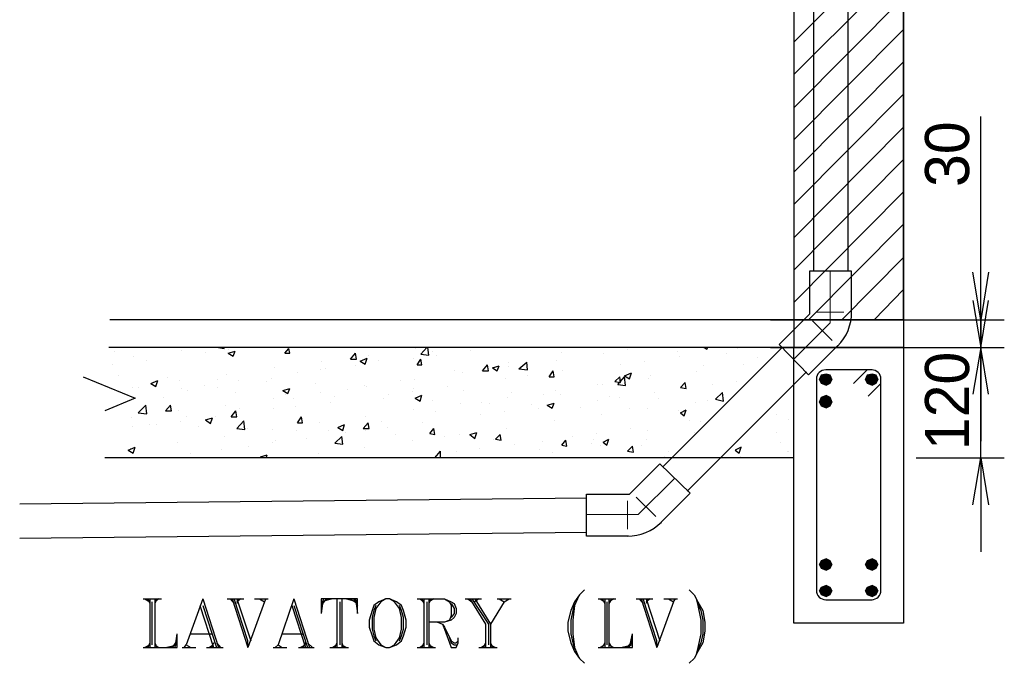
# Model space of a CAD drawing. Header units: millimetres. Extents: x 0 to 420, y 0 to 297.
# Tile 61 of 100: x 157 to 200, y 40 to 68. Entities that reach past the tile are written whole.
import ezdxf

# ---------------------------------------------------------------- set-up
doc = ezdxf.new("R2010")
doc.units = ezdxf.units.MM
for name, color, linetype in [('FILL_000000', 7, 'Continuous'), ('LINE_000000', 7, 'Continuous'), ('TEXT', 7, 'Continuous')]:
    doc.layers.add(name, color=color, linetype=linetype)

msp = doc.modelspace()

# ---------------------------------------------------------------- hatches: boundary and pattern name
at = {"layer": 'FILL_000000'}
h = msp.add_hatch(color=7, dxfattribs=at)
h.dxf.hatch_style = 1
h.paths.add_polyline_path([(192.066, 52.409), (191.982, 52.197), (192.278, 52.197), (192.066, 52.409)])
h = msp.add_hatch(color=7, dxfattribs=at)
h.dxf.hatch_style = 1
h.paths.add_polyline_path([(192.278, 52.197), (192.278, 52.451), (192.066, 52.409), (192.278, 52.197)])
h = msp.add_hatch(color=7, dxfattribs=at)
h.dxf.hatch_style = 1
h.paths.add_polyline_path([(192.447, 52.409), (192.278, 52.197), (192.278, 52.451), (192.447, 52.409)])
h = msp.add_hatch(color=7, dxfattribs=at)
h.dxf.hatch_style = 1
h.paths.add_polyline_path([(192.532, 52.197), (192.447, 52.409), (192.278, 52.197), (192.532, 52.197)])
h = msp.add_hatch(color=7, dxfattribs=at)
h.dxf.hatch_style = 1
h.paths.add_polyline_path([(194.056, 52.409), (193.971, 52.197), (194.268, 52.197), (194.056, 52.409)])
h = msp.add_hatch(color=7, dxfattribs=at)
h.dxf.hatch_style = 1
h.paths.add_polyline_path([(194.268, 52.197), (194.268, 52.451), (194.056, 52.409), (194.268, 52.197)])
h = msp.add_hatch(color=7, dxfattribs=at)
h.dxf.hatch_style = 1
h.paths.add_polyline_path([(194.437, 52.409), (194.268, 52.197), (194.268, 52.451), (194.437, 52.409)])
h = msp.add_hatch(color=7, dxfattribs=at)
h.dxf.hatch_style = 1
h.paths.add_polyline_path([(194.522, 52.197), (194.437, 52.409), (194.268, 52.197), (194.522, 52.197)])
h = msp.add_hatch(color=7, dxfattribs=at)
h.dxf.hatch_style = 1
h.paths.add_polyline_path([(191.982, 52.197), (192.278, 52.197), (192.066, 52.028), (191.982, 52.197)])
h = msp.add_hatch(color=7, dxfattribs=at)
h.dxf.hatch_style = 1
h.paths.add_polyline_path([(192.278, 52.197), (192.066, 52.028), (192.278, 51.943), (192.278, 52.197)])
h = msp.add_hatch(color=7, dxfattribs=at)
h.dxf.hatch_style = 1
h.paths.add_polyline_path([(192.278, 51.943), (192.447, 52.028), (192.278, 52.197), (192.278, 51.943)])
h = msp.add_hatch(color=7, dxfattribs=at)
h.dxf.hatch_style = 1
h.paths.add_polyline_path([(192.447, 52.028), (192.278, 52.197), (192.532, 52.197), (192.447, 52.028)])
h = msp.add_hatch(color=7, dxfattribs=at)
h.dxf.hatch_style = 1
h.paths.add_polyline_path([(193.971, 52.197), (194.268, 52.197), (194.056, 52.028), (193.971, 52.197)])
h = msp.add_hatch(color=7, dxfattribs=at)
h.dxf.hatch_style = 1
h.paths.add_polyline_path([(194.268, 52.197), (194.056, 52.028), (194.268, 51.943), (194.268, 52.197)])
h = msp.add_hatch(color=7, dxfattribs=at)
h.dxf.hatch_style = 1
h.paths.add_polyline_path([(194.268, 51.943), (194.437, 52.028), (194.268, 52.197), (194.268, 51.943)])
h = msp.add_hatch(color=7, dxfattribs=at)
h.dxf.hatch_style = 1
h.paths.add_polyline_path([(194.437, 52.028), (194.268, 52.197), (194.522, 52.197), (194.437, 52.028)])
h = msp.add_hatch(color=7, dxfattribs=at)
h.dxf.hatch_style = 1
h.paths.add_polyline_path([(192.066, 51.435), (191.982, 51.223), (192.278, 51.223), (192.066, 51.435)])
h = msp.add_hatch(color=7, dxfattribs=at)
h.dxf.hatch_style = 1
h.paths.add_polyline_path([(191.982, 51.223), (192.278, 51.223), (192.066, 51.054), (191.982, 51.223)])
h = msp.add_hatch(color=7, dxfattribs=at)
h.dxf.hatch_style = 1
h.paths.add_polyline_path([(192.278, 51.223), (192.278, 51.52), (192.066, 51.435), (192.278, 51.223)])
h = msp.add_hatch(color=7, dxfattribs=at)
h.dxf.hatch_style = 1
h.paths.add_polyline_path([(192.278, 51.223), (192.066, 51.054), (192.278, 50.969), (192.278, 51.223)])
h = msp.add_hatch(color=7, dxfattribs=at)
h.dxf.hatch_style = 1
h.paths.add_polyline_path([(192.447, 51.435), (192.278, 51.223), (192.278, 51.52), (192.447, 51.435)])
h = msp.add_hatch(color=7, dxfattribs=at)
h.dxf.hatch_style = 1
h.paths.add_polyline_path([(192.532, 51.223), (192.447, 51.435), (192.278, 51.223), (192.532, 51.223)])
h = msp.add_hatch(color=7, dxfattribs=at)
h.dxf.hatch_style = 1
h.paths.add_polyline_path([(192.278, 50.969), (192.447, 51.054), (192.278, 51.223), (192.278, 50.969)])
h = msp.add_hatch(color=7, dxfattribs=at)
h.dxf.hatch_style = 1
h.paths.add_polyline_path([(192.447, 51.054), (192.278, 51.223), (192.532, 51.223), (192.447, 51.054)])
h = msp.add_hatch(color=7, dxfattribs=at)
h.dxf.hatch_style = 1
h.paths.add_polyline_path([(192.066, 44.365), (192.278, 44.196), (191.982, 44.196), (192.066, 44.365)])
h = msp.add_hatch(color=7, dxfattribs=at)
h.dxf.hatch_style = 1
h.paths.add_polyline_path([(192.278, 44.45), (192.066, 44.365), (192.278, 44.196), (192.278, 44.45)])
h = msp.add_hatch(color=7, dxfattribs=at)
h.dxf.hatch_style = 1
h.paths.add_polyline_path([(192.278, 44.196), (192.447, 44.365), (192.278, 44.45), (192.278, 44.196)])
h = msp.add_hatch(color=7, dxfattribs=at)
h.dxf.hatch_style = 1
h.paths.add_polyline_path([(192.532, 44.196), (192.278, 44.196), (192.447, 44.365), (192.532, 44.196)])
h = msp.add_hatch(color=7, dxfattribs=at)
h.dxf.hatch_style = 1
h.paths.add_polyline_path([(194.056, 44.365), (194.268, 44.196), (193.971, 44.196), (194.056, 44.365)])
h = msp.add_hatch(color=7, dxfattribs=at)
h.dxf.hatch_style = 1
h.paths.add_polyline_path([(194.268, 44.45), (194.056, 44.365), (194.268, 44.196), (194.268, 44.45)])
h = msp.add_hatch(color=7, dxfattribs=at)
h.dxf.hatch_style = 1
h.paths.add_polyline_path([(194.268, 44.196), (194.437, 44.365), (194.268, 44.45), (194.268, 44.196)])
h = msp.add_hatch(color=7, dxfattribs=at)
h.dxf.hatch_style = 1
h.paths.add_polyline_path([(194.522, 44.196), (194.268, 44.196), (194.437, 44.365), (194.522, 44.196)])
h = msp.add_hatch(color=7, dxfattribs=at)
h.dxf.hatch_style = 1
h.paths.add_polyline_path([(191.982, 44.196), (192.066, 44.027), (192.278, 44.196), (191.982, 44.196)])
h = msp.add_hatch(color=7, dxfattribs=at)
h.dxf.hatch_style = 1
h.paths.add_polyline_path([(192.066, 44.027), (192.278, 44.196), (192.278, 43.942), (192.066, 44.027)])
h = msp.add_hatch(color=7, dxfattribs=at)
h.dxf.hatch_style = 1
h.paths.add_polyline_path([(192.278, 44.196), (192.278, 43.942), (192.447, 44.027), (192.278, 44.196)])
h = msp.add_hatch(color=7, dxfattribs=at)
h.dxf.hatch_style = 1
h.paths.add_polyline_path([(192.447, 44.027), (192.532, 44.196), (192.278, 44.196), (192.447, 44.027)])
h = msp.add_hatch(color=7, dxfattribs=at)
h.dxf.hatch_style = 1
h.paths.add_polyline_path([(193.971, 44.196), (194.056, 44.027), (194.268, 44.196), (193.971, 44.196)])
h = msp.add_hatch(color=7, dxfattribs=at)
h.dxf.hatch_style = 1
h.paths.add_polyline_path([(194.056, 44.027), (194.268, 44.196), (194.268, 43.942), (194.056, 44.027)])
h = msp.add_hatch(color=7, dxfattribs=at)
h.dxf.hatch_style = 1
h.paths.add_polyline_path([(194.268, 44.196), (194.268, 43.942), (194.437, 44.027), (194.268, 44.196)])
h = msp.add_hatch(color=7, dxfattribs=at)
h.dxf.hatch_style = 1
h.paths.add_polyline_path([(194.437, 44.027), (194.522, 44.196), (194.268, 44.196), (194.437, 44.027)])
h = msp.add_hatch(color=7, dxfattribs=at)
h.dxf.hatch_style = 1
h.paths.add_polyline_path([(192.066, 43.222), (192.278, 43.053), (191.982, 43.053), (192.066, 43.222)])
h = msp.add_hatch(color=7, dxfattribs=at)
h.dxf.hatch_style = 1
h.paths.add_polyline_path([(191.982, 43.053), (192.066, 42.884), (192.278, 43.053), (191.982, 43.053)])
h = msp.add_hatch(color=7, dxfattribs=at)
h.dxf.hatch_style = 1
h.paths.add_polyline_path([(192.278, 43.307), (192.066, 43.222), (192.278, 43.053), (192.278, 43.307)])
h = msp.add_hatch(color=7, dxfattribs=at)
h.dxf.hatch_style = 1
h.paths.add_polyline_path([(192.066, 42.884), (192.278, 43.053), (192.278, 42.799), (192.066, 42.884)])
h = msp.add_hatch(color=7, dxfattribs=at)
h.dxf.hatch_style = 1
h.paths.add_polyline_path([(192.278, 43.053), (192.447, 43.222), (192.278, 43.307), (192.278, 43.053)])
h = msp.add_hatch(color=7, dxfattribs=at)
h.dxf.hatch_style = 1
h.paths.add_polyline_path([(192.532, 43.053), (192.278, 43.053), (192.447, 43.222), (192.532, 43.053)])
h = msp.add_hatch(color=7, dxfattribs=at)
h.dxf.hatch_style = 1
h.paths.add_polyline_path([(192.278, 43.053), (192.278, 42.799), (192.447, 42.884), (192.278, 43.053)])
h = msp.add_hatch(color=7, dxfattribs=at)
h.dxf.hatch_style = 1
h.paths.add_polyline_path([(192.447, 42.884), (192.532, 43.053), (192.278, 43.053), (192.447, 42.884)])
h = msp.add_hatch(color=7, dxfattribs=at)
h.dxf.hatch_style = 1
h.paths.add_polyline_path([(194.056, 43.222), (194.268, 43.053), (193.971, 43.053), (194.056, 43.222)])
h = msp.add_hatch(color=7, dxfattribs=at)
h.dxf.hatch_style = 1
h.paths.add_polyline_path([(193.971, 43.053), (194.056, 42.884), (194.268, 43.053), (193.971, 43.053)])
h = msp.add_hatch(color=7, dxfattribs=at)
h.dxf.hatch_style = 1
h.paths.add_polyline_path([(194.268, 43.307), (194.056, 43.222), (194.268, 43.053), (194.268, 43.307)])
h = msp.add_hatch(color=7, dxfattribs=at)
h.dxf.hatch_style = 1
h.paths.add_polyline_path([(194.056, 42.884), (194.268, 43.053), (194.268, 42.799), (194.056, 42.884)])
h = msp.add_hatch(color=7, dxfattribs=at)
h.dxf.hatch_style = 1
h.paths.add_polyline_path([(194.268, 43.053), (194.437, 43.222), (194.268, 43.307), (194.268, 43.053)])
h = msp.add_hatch(color=7, dxfattribs=at)
h.dxf.hatch_style = 1
h.paths.add_polyline_path([(194.522, 43.053), (194.268, 43.053), (194.437, 43.222), (194.522, 43.053)])
h = msp.add_hatch(color=7, dxfattribs=at)
h.dxf.hatch_style = 1
h.paths.add_polyline_path([(194.268, 43.053), (194.268, 42.799), (194.437, 42.884), (194.268, 43.053)])
h = msp.add_hatch(color=7, dxfattribs=at)
h.dxf.hatch_style = 1
h.paths.add_polyline_path([(194.437, 42.884), (194.522, 43.053), (194.268, 43.053), (194.437, 42.884)])

# ---------------------------------------------------------------- linework, layer by layer
at = {"layer": 'LINE_000000', "lineweight": 25}
for p, q in [((190.881, 95.843), (190.881, 53.594)), ((195.622, 95.97), (195.622, 53.594)), ((191.728, 75.946), (191.728, 56.896)), ((193.209, 75.946), (193.209, 56.896)), ((190.881, 66.802), (195.622, 71.586)), ((190.881, 65.405), (195.622, 70.146)), ((190.881, 63.966), (195.622, 68.749)), ((190.881, 62.569), (195.622, 67.352)), ((190.881, 61.172), (195.622, 65.955)), ((190.881, 59.775), (195.622, 64.558)), ((198.967, 56.854), (198.967, 63.585)), ((190.881, 58.335), (195.622, 63.119)), ((190.881, 56.938), (195.622, 61.722)), ((190.881, 55.541), (195.622, 60.325)), ((191.516, 54.779), (195.622, 58.928)), ((198.967, 55.626), (198.967, 57.7)), ((192.955, 54.779), (195.622, 57.489)), ((198.967, 54.779), (198.967, 56.854)), ((194.352, 54.779), (195.622, 56.092)), ((195.622, 54.779), (161.29, 54.779)), ((189.865, 54.779), (199.983, 54.779)), ((195.622, 53.594), (161.248, 53.594)), ((161.502, 53.425), (161.502, 53.425)), ((164.38, 53.467), (164.38, 53.467)), ((165.439, 53.382), (165.439, 53.382)), ((165.989, 53.594), (166.031, 53.594)), ((165.989, 53.594), (166.243, 53.552)), ((166.243, 53.552), (166.243, 53.594)), ((166.412, 53.509), (166.412, 53.509)), ((166.412, 53.34), (166.709, 53.425)), ((166.412, 53.34), (166.624, 53.213)), ((166.624, 53.213), (166.709, 53.425)), ((168.868, 53.34), (169.037, 53.552)), ((168.868, 53.34), (169.079, 53.34)), ((169.079, 53.34), (169.037, 53.552)), ((171.704, 53.086), (171.916, 53.34)), ((171.958, 53.086), (171.916, 53.34)), ((172.466, 53.255), (172.466, 53.255)), ((174.498, 53.552), (174.498, 53.552)), ((174.752, 53.298), (175.006, 53.594)), ((174.752, 53.298), (175.091, 53.255)), ((175.091, 53.255), (175.048, 53.594)), ((175.26, 53.425), (175.26, 53.425)), ((175.429, 53.255), (175.429, 53.255)), ((176.911, 53.467), (176.911, 53.467)), ((180.848, 53.382), (180.848, 53.382)), ((181.568, 53.594), (181.568, 53.594)), ((182.626, 53.34), (182.626, 53.34)), ((183.684, 53.509), (183.684, 53.509)), ((184.658, 53.594), (184.658, 53.594)), ((185.208, 48.429), (190.373, 53.594)), ((185.843, 53.425), (185.843, 53.425)), ((186.986, 53.594), (187.113, 53.509)), ((187.113, 53.509), (187.156, 53.594)), ((187.96, 53.34), (187.96, 53.34)), ((188.426, 53.552), (188.426, 53.552)), ((189.865, 53.594), (199.983, 53.594)), ((196.173, 53.594), (199.983, 53.594)), ((161.417, 52.874), (161.417, 52.874)), ((162.306, 53.213), (162.306, 53.213)), ((162.899, 53.044), (162.899, 53.044)), ((170.434, 53.001), (170.434, 53.001)), ((171.704, 53.086), (171.958, 53.086)), ((172.127, 53.001), (172.424, 53.128)), ((172.127, 53.001), (172.339, 52.874)), ((172.339, 52.874), (172.424, 53.128)), ((172.932, 53.044), (172.932, 53.044)), ((174.413, 53.128), (174.413, 53.128)), ((174.583, 52.832), (174.752, 53.086)), ((174.583, 52.832), (174.794, 52.832)), ((174.794, 52.832), (174.752, 53.086)), ((177.419, 52.578), (177.631, 52.832)), ((177.673, 52.578), (177.631, 52.832)), ((178.52, 52.959), (178.52, 52.959)), ((178.985, 52.663), (179.324, 52.959)), ((179.366, 52.62), (179.324, 52.959)), ((180.594, 53.044), (180.594, 53.044)), ((183.388, 52.874), (183.388, 52.874)), ((184.404, 53.001), (184.404, 53.001)), ((185.928, 53.213), (185.928, 53.213)), ((188.722, 52.832), (188.722, 52.832)), ((189.315, 53.171), (189.315, 53.171)), ((166.328, 52.409), (166.328, 52.409)), ((168.402, 52.705), (168.402, 52.705)), ((169.418, 52.493), (169.418, 52.493)), ((170.392, 52.62), (170.392, 52.62)), ((170.603, 52.663), (170.603, 52.663)), ((171.916, 52.79), (171.916, 52.79)), ((176.191, 52.578), (176.191, 52.578)), ((176.53, 52.493), (176.53, 52.493)), ((177.419, 52.578), (177.673, 52.578)), ((177.842, 52.705), (178.139, 52.79)), ((177.842, 52.705), (178.054, 52.578)), ((178.054, 52.578), (178.139, 52.79)), ((178.52, 52.747), (178.52, 52.747)), ((178.985, 52.663), (179.366, 52.62)), ((180.298, 52.324), (180.467, 52.578)), ((180.509, 52.324), (180.467, 52.578)), ((180.89, 52.578), (180.89, 52.578)), ((183.557, 52.366), (183.854, 52.493)), ((183.769, 52.239), (183.854, 52.493)), ((186.267, 47.371), (191.431, 52.536)), ((186.648, 52.536), (186.648, 52.536)), ((186.986, 52.79), (186.986, 52.79)), ((194.268, 52.62), (192.278, 52.62)), ((194.056, 52.62), (193.463, 52.028)), ((161.671, 52.366), (161.671, 52.366)), ((163.068, 52.028), (163.364, 52.155)), ((163.068, 52.028), (163.28, 51.901)), ((163.28, 51.901), (163.364, 52.155)), ((163.788, 52.282), (163.788, 52.282)), ((164.296, 52.155), (164.296, 52.155)), ((165.947, 52.197), (165.947, 52.197)), ((166.878, 52.155), (166.878, 52.155)), ((168.063, 52.112), (168.063, 52.112)), ((168.275, 52.239), (168.275, 52.239)), ((170.18, 52.028), (170.18, 52.028)), ((173.863, 52.155), (173.863, 52.155)), ((174.456, 52.197), (174.456, 52.197)), ((178.393, 52.239), (178.393, 52.239)), ((179.366, 52.366), (179.366, 52.366)), ((180.298, 52.324), (180.509, 52.324)), ((182.372, 51.985), (182.372, 51.985)), ((182.584, 51.985), (182.584, 51.985)), ((183.134, 52.112), (183.346, 52.324)), ((183.134, 52.112), (183.388, 52.07)), ((183.261, 51.985), (183.557, 52.324)), ((183.261, 51.985), (183.6, 51.943)), ((183.388, 52.07), (183.346, 52.324)), ((183.557, 52.366), (183.769, 52.239)), ((183.6, 51.943), (183.557, 52.324)), ((184.573, 52.239), (184.573, 52.239)), ((184.7, 52.366), (184.7, 52.366)), ((185.97, 51.858), (186.182, 52.07)), ((186.224, 51.816), (186.182, 52.07)), ((187.367, 51.985), (187.367, 51.985)), ((188.383, 52.112), (188.383, 52.112)), ((191.855, 52.197), (191.855, 43.053)), ((194.649, 52.028), (194.098, 51.477)), ((194.649, 43.053), (194.649, 52.197)), ((162.264, 51.858), (162.264, 51.858)), ((162.518, 51.858), (162.518, 51.858)), ((164.38, 51.816), (164.38, 51.816)), ((164.634, 51.731), (164.634, 51.731)), ((165.396, 51.943), (165.396, 51.943)), ((165.947, 51.858), (165.947, 51.858)), ((166.751, 51.647), (166.751, 51.647)), ((168.783, 51.731), (169.079, 51.816)), ((168.783, 51.731), (168.995, 51.604)), ((168.91, 51.562), (168.91, 51.562)), ((168.995, 51.604), (169.079, 51.816)), ((170.392, 51.647), (170.392, 51.647)), ((171.577, 51.774), (171.577, 51.774)), ((172.297, 51.943), (172.297, 51.943)), ((172.381, 51.901), (172.381, 51.901)), ((173.355, 51.562), (173.355, 51.562)), ((174.371, 51.689), (174.371, 51.689)), ((174.413, 51.816), (174.413, 51.816)), ((175.895, 51.901), (175.895, 51.901)), ((176.572, 51.731), (176.572, 51.731)), ((178.689, 51.647), (178.689, 51.647)), ((180.044, 51.562), (180.044, 51.562)), ((180.552, 51.731), (180.552, 51.731)), ((180.806, 51.562), (180.806, 51.562)), ((184.87, 51.647), (184.87, 51.647)), ((185.97, 51.858), (186.224, 51.816)), ((187.494, 51.35), (187.791, 51.647)), ((187.833, 51.266), (187.791, 51.647)), ((190.669, 51.774), (190.669, 51.774)), ((198.967, 51.562), (198.967, 49.53)), ((163.618, 51.435), (163.618, 51.435)), ((168.36, 51.393), (168.36, 51.393)), ((169.249, 51.393), (169.249, 51.393)), ((170.857, 51.223), (170.857, 51.223)), ((171.027, 51.477), (171.027, 51.477)), ((173.143, 51.393), (173.143, 51.393)), ((174.498, 51.393), (174.794, 51.52)), ((174.498, 51.393), (174.71, 51.266)), ((174.71, 51.266), (174.794, 51.52)), ((175.26, 51.308), (175.26, 51.308)), ((176.445, 51.181), (176.445, 51.181)), ((177.377, 51.223), (177.377, 51.223)), ((177.715, 51.181), (177.715, 51.181)), ((178.477, 51.435), (178.477, 51.435)), ((179.536, 51.139), (179.536, 51.139)), ((180.213, 51.096), (180.509, 51.181)), ((180.425, 50.969), (180.509, 51.181)), ((182.372, 51.308), (182.372, 51.308)), ((182.922, 51.477), (182.922, 51.477)), ((183.346, 51.435), (183.346, 51.435)), ((185.039, 51.393), (185.039, 51.393)), ((186.605, 51.223), (186.605, 51.223)), ((187.156, 51.308), (187.156, 51.308)), ((187.494, 51.35), (187.833, 51.266)), ((162.518, 50.758), (162.856, 51.096)), ((162.518, 50.758), (162.899, 50.715)), ((162.899, 50.715), (162.856, 51.096)), ((163.703, 50.842), (163.915, 51.096)), ((163.703, 50.842), (163.957, 50.842)), ((163.957, 50.842), (163.915, 51.096)), ((164.253, 50.842), (164.253, 50.842)), ((166.285, 51.096), (166.285, 51.096)), ((166.539, 50.588), (166.751, 50.842)), ((166.793, 50.588), (166.751, 50.842)), ((166.92, 50.969), (166.92, 50.969)), ((168.36, 50.927), (168.36, 50.927)), ((169.333, 51.054), (169.333, 51.054)), ((174.413, 50.885), (174.413, 50.885)), ((175.387, 50.8), (175.387, 50.8)), ((178.35, 50.8), (178.35, 50.8)), ((179.832, 50.969), (179.832, 50.969)), ((180.213, 51.096), (180.425, 50.969)), ((181.652, 51.012), (181.652, 51.012)), ((183.769, 50.927), (183.769, 50.927)), ((184.531, 50.927), (184.531, 50.927)), ((185.886, 50.842), (185.886, 50.842)), ((185.97, 50.758), (186.224, 50.885)), ((185.97, 50.758), (186.14, 50.631)), ((186.14, 50.631), (186.224, 50.885)), ((162.221, 50.546), (162.221, 50.546)), ((164.338, 50.377), (164.338, 50.377)), ((164.592, 50.588), (164.592, 50.588)), ((165.439, 50.461), (165.735, 50.546)), ((165.439, 50.461), (165.65, 50.292)), ((165.65, 50.292), (165.735, 50.546)), ((165.862, 50.588), (165.862, 50.588)), ((166.539, 50.588), (166.793, 50.588)), ((166.793, 50.08), (167.09, 50.419)), ((167.132, 50.038), (167.09, 50.419)), ((169.418, 50.334), (169.587, 50.588)), ((169.418, 50.334), (169.63, 50.334)), ((169.63, 50.334), (169.587, 50.588)), ((170.349, 50.334), (170.349, 50.334)), ((172.254, 50.08), (172.466, 50.334)), ((172.339, 50.588), (172.339, 50.588)), ((172.508, 50.08), (172.466, 50.334)), ((173.059, 50.377), (173.059, 50.377)), ((174.837, 50.334), (174.837, 50.334)), ((177.334, 50.673), (177.334, 50.673)), ((180.509, 50.419), (180.509, 50.419)), ((182.541, 50.673), (182.541, 50.673)), ((186.351, 50.419), (186.351, 50.419)), ((186.859, 50.377), (186.859, 50.377)), ((187.325, 50.546), (187.325, 50.546)), ((190.119, 50.673), (190.119, 50.673)), ((190.627, 50.461), (190.627, 50.461)), ((162.264, 50.165), (162.264, 50.165)), ((163.026, 50.25), (163.026, 50.25)), ((163.322, 50.25), (163.322, 50.25)), ((165.142, 50.165), (165.142, 50.165)), ((166.793, 50.08), (167.132, 50.038)), ((167.259, 50.08), (167.259, 50.08)), ((168.317, 50.038), (168.317, 50.038)), ((169.376, 49.996), (169.376, 49.996)), ((170.773, 49.996), (170.773, 49.996)), ((171.154, 50.123), (171.45, 50.25)), ((171.154, 50.123), (171.365, 49.996)), ((171.365, 49.996), (171.45, 50.25)), ((171.492, 49.911), (171.492, 49.911)), ((172.254, 50.08), (172.508, 50.08)), ((172.339, 49.996), (172.339, 49.996)), ((173.313, 50.123), (173.313, 50.123)), ((175.133, 49.869), (175.302, 50.08)), ((175.133, 49.869), (175.345, 49.826)), ((175.345, 49.826), (175.302, 50.08)), ((176.869, 49.826), (177.165, 49.911)), ((177.08, 49.657), (177.165, 49.911)), ((178.435, 50.08), (178.435, 50.08)), ((182.33, 49.869), (182.33, 49.869)), ((183.811, 50.08), (183.811, 50.08)), ((184.531, 49.996), (184.531, 49.996)), ((186.563, 49.911), (186.563, 49.911)), ((190.119, 49.911), (190.119, 49.911)), ((164.211, 49.488), (164.211, 49.488)), ((166.243, 49.742), (166.243, 49.742)), ((168.317, 49.488), (168.317, 49.488)), ((168.444, 49.572), (168.444, 49.572)), ((169.799, 49.657), (169.799, 49.657)), ((171.027, 49.445), (171.323, 49.742)), ((171.027, 49.445), (171.365, 49.403)), ((171.365, 49.403), (171.323, 49.742)), ((173.651, 49.826), (173.651, 49.826)), ((174.371, 49.572), (174.371, 49.572)), ((175.768, 49.742), (175.768, 49.742)), ((176.403, 49.826), (176.403, 49.826)), ((176.869, 49.826), (177.08, 49.657)), ((177.885, 49.615), (177.885, 49.615)), ((177.969, 49.615), (178.181, 49.826)), ((177.969, 49.615), (178.223, 49.572)), ((178.223, 49.572), (178.181, 49.826)), ((178.816, 49.403), (178.816, 49.403)), ((180.001, 49.53), (180.001, 49.53)), ((180.848, 49.361), (181.017, 49.572)), ((181.06, 49.318), (181.017, 49.572)), ((181.314, 49.742), (181.314, 49.742)), ((182.118, 49.445), (182.118, 49.445)), ((182.203, 49.615), (182.203, 49.615)), ((182.626, 49.488), (182.88, 49.615)), ((182.626, 49.488), (182.795, 49.361)), ((182.795, 49.361), (182.88, 49.615)), ((184.489, 49.615), (184.489, 49.615)), ((190.288, 49.488), (190.288, 49.488)), ((162.094, 49.149), (162.391, 49.276)), ((162.179, 49.234), (162.179, 49.234)), ((164.804, 49.022), (164.804, 49.022)), ((166.116, 49.191), (166.116, 49.191)), ((167.301, 49.318), (167.301, 49.318)), ((170.307, 49.022), (170.307, 49.022)), ((172.297, 49.276), (172.297, 49.276)), ((175.345, 48.81), (175.599, 49.107)), ((175.599, 48.81), (175.599, 49.107)), ((176.276, 49.107), (176.276, 49.107)), ((177.292, 49.234), (177.292, 49.234)), ((179.874, 49.191), (179.874, 49.191)), ((180.425, 49.064), (180.425, 49.064)), ((180.848, 49.361), (181.06, 49.318)), ((182.499, 49.361), (182.499, 49.361)), ((183.684, 49.107), (183.896, 49.318)), ((183.684, 49.107), (183.938, 49.064)), ((183.938, 49.064), (183.896, 49.318)), ((184.277, 49.361), (184.277, 49.361)), ((185.462, 49.107), (185.462, 49.107)), ((188.51, 49.191), (188.51, 49.191)), ((190.585, 49.107), (190.585, 49.107)), ((190.627, 49.107), (190.627, 49.107)), ((190.881, 48.81), (161.078, 48.81)), ((167.809, 48.853), (168.106, 48.937)), ((167.809, 48.853), (167.852, 48.81)), ((168.063, 48.81), (168.106, 48.937)), ((185.293, 48.853), (185.293, 48.853)), ((188.553, 48.853), (188.553, 48.853)), ((196.173, 48.81), (199.983, 48.81)), ((198.967, 48.81), (198.967, 46.778)), ((157.395, 46.821), (181.906, 47.075)), ((198.967, 46.778), (198.967, 44.746)), ((157.395, 45.339), (181.906, 45.593)), ((162.729, 42.714), (163.534, 42.714)), ((162.814, 42.714), (163.026, 42.587)), ((162.941, 42.714), (163.026, 42.503)), ((163.026, 42.714), (163.026, 40.598)), ((163.11, 42.587), (163.11, 40.725)), ((163.237, 42.714), (163.237, 40.598)), ((163.322, 42.714), (163.237, 42.503)), ((163.407, 42.714), (163.237, 42.587)), ((165.312, 42.714), (164.592, 40.725)), ((165.312, 42.714), (165.989, 40.598)), ((166.37, 42.714), (167.09, 42.714)), ((166.497, 42.714), (166.666, 42.503)), ((166.793, 42.714), (167.386, 40.894)), ((166.878, 42.714), (166.793, 42.503)), ((166.963, 42.714), (166.793, 42.587)), ((167.979, 42.587), (167.259, 40.598)), ((167.555, 42.714), (168.148, 42.714)), ((169.249, 42.714), (168.571, 40.725)), ((169.249, 42.714), (169.926, 40.598)), ((170.434, 42.714), (170.434, 42.079)), ((170.519, 42.714), (170.434, 42.079)), ((170.646, 42.714), (170.434, 42.418)), ((170.73, 42.714), (170.434, 42.503)), ((170.942, 42.714), (170.434, 42.587)), ((171.111, 42.714), (171.111, 40.598)), ((171.238, 42.587), (171.238, 40.725)), ((171.323, 42.714), (171.323, 40.598)), ((171.535, 42.714), (172, 42.587)), ((171.704, 42.714), (172, 42.503)), ((171.831, 42.714), (172, 42.418)), ((171.916, 42.714), (172, 42.079)), ((174.71, 42.714), (174.879, 42.587)), ((174.794, 42.714), (174.879, 42.503)), ((174.879, 42.714), (174.879, 40.598)), ((175.006, 42.587), (175.006, 40.725)), ((175.091, 42.714), (175.091, 40.598)), ((175.175, 42.714), (175.091, 42.503)), ((175.302, 42.714), (175.091, 42.587)), ((176.657, 42.714), (177.377, 42.714)), ((176.784, 42.714), (176.953, 42.587)), ((177.25, 42.714), (177.08, 42.587)), ((178.35, 42.587), (177.758, 41.614)), ((178.054, 42.714), (178.647, 42.714)), ((182.414, 42.714), (183.176, 42.714)), ((182.499, 42.714), (182.711, 42.587)), ((182.584, 42.714), (182.711, 42.503)), ((182.711, 42.714), (182.711, 40.598)), ((182.795, 42.587), (182.795, 40.725)), ((182.88, 42.714), (182.88, 40.598)), ((183.007, 42.714), (182.88, 42.503)), ((183.092, 42.714), (182.88, 42.587)), ((184.065, 42.714), (184.785, 42.714)), ((184.192, 42.714), (184.362, 42.503)), ((184.489, 42.714), (185.081, 40.894)), ((184.573, 42.714), (184.489, 42.503)), ((184.658, 42.714), (184.489, 42.587)), ((185.674, 42.587), (184.954, 40.598)), ((185.251, 42.714), (185.843, 42.714)), ((192.278, 42.672), (194.268, 42.672)), ((165.185, 42.418), (165.777, 40.598)), ((165.312, 42.418), (165.904, 40.598)), ((169.164, 42.418), (169.757, 40.598)), ((169.249, 42.418), (169.841, 40.598)), ((163.999, 40.598), (164.211, 40.894)), ((164.126, 40.598), (164.211, 41.19)), ((164.804, 41.19), (165.693, 41.19)), ((168.741, 41.19), (169.63, 41.19)), ((183.684, 40.598), (183.896, 40.894)), ((183.769, 40.598), (183.896, 41.19)), ((163.026, 40.725), (162.814, 40.598)), ((163.026, 40.809), (162.941, 40.598)), ((163.237, 40.809), (163.322, 40.598)), ((163.237, 40.725), (163.407, 40.598)), ((163.703, 40.598), (164.211, 40.725)), ((163.915, 40.598), (164.211, 40.809)), ((164.423, 40.598), (165.015, 40.598)), ((165.481, 40.598), (166.201, 40.598)), ((165.777, 40.725), (165.608, 40.598)), ((165.777, 40.809), (165.693, 40.598)), ((165.904, 40.809), (166.074, 40.598)), ((168.36, 40.598), (168.952, 40.598)), ((169.46, 40.598), (170.138, 40.598)), ((169.757, 40.725), (169.545, 40.598)), ((169.757, 40.809), (169.63, 40.598)), ((169.841, 40.809), (170.053, 40.598)), ((170.815, 40.598), (171.619, 40.598)), ((171.111, 40.725), (170.942, 40.598)), ((171.111, 40.809), (171.027, 40.598)), ((171.323, 40.809), (171.408, 40.598)), ((171.323, 40.725), (171.535, 40.598)), ((174.583, 40.598), (175.387, 40.598)), ((174.879, 40.725), (174.71, 40.598)), ((174.879, 40.809), (174.794, 40.598)), ((175.091, 40.809), (175.175, 40.598)), ((175.091, 40.725), (175.302, 40.598)), ((177.25, 40.598), (178.054, 40.598)), ((177.546, 40.725), (177.377, 40.598)), ((177.546, 40.809), (177.461, 40.598)), ((177.758, 40.809), (177.842, 40.598)), ((177.758, 40.725), (177.969, 40.598)), ((182.711, 40.725), (182.499, 40.598)), ((182.711, 40.809), (182.584, 40.598)), ((182.88, 40.809), (183.007, 40.598)), ((182.88, 40.725), (183.092, 40.598)), ((183.388, 40.598), (183.896, 40.725)), ((183.6, 40.598), (183.896, 40.809))]:
    msp.add_line(p, q, dxfattribs=at)
at = {"layer": 'LINE_000000', "lineweight": 9}
for p, q in [((191.855, 55.118), (193.04, 55.118)), ((192.532, 53.89), (191.685, 54.737)), ((183.684, 46.948), (183.684, 45.72)), ((184.912, 46.27), (184.065, 47.117))]:
    msp.add_line(p, q, dxfattribs=at)
at = {"layer": 'LINE_000000', "lineweight": 25}
for points in [[(190.881, 95.97), (190.881, 54.779), (195.622, 54.779), (195.622, 95.97), (190.881, 95.97)], [(195.622, 53.594), (195.622, 41.656), (190.881, 41.656), (190.881, 53.594), (195.622, 53.594)], [(188.595, 49.276), (188.341, 49.149), (188.51, 49.022), (188.595, 49.276)], [(173.228, 42.714), (172.932, 42.587), (172.72, 42.418), (172.635, 42.206), (172.508, 41.783), (172.508, 41.487), (172.635, 41.106), (172.72, 40.894), (172.932, 40.725), (173.228, 40.598), (173.397, 40.598), (173.694, 40.725), (173.905, 40.894), (173.99, 41.106), (174.117, 41.487), (174.117, 41.783), (173.99, 42.206), (173.905, 42.418), (173.694, 42.587), (173.397, 42.714), (173.228, 42.714)]]:
    msp.add_lwpolyline(points, close=True, dxfattribs=at)
at = {"layer": 'LINE_000000', "lineweight": 9}
for points in [[(190.881, 53.086), (192.447, 54.652), (192.447, 56.896)], [(185.716, 47.921), (184.15, 46.355), (181.906, 46.355)]]:
    msp.add_lwpolyline(points, dxfattribs=at)
at = {"layer": 'LINE_000000', "lineweight": 25}
for points in [[(193.379, 55.076), (193.379, 56.896), (191.558, 56.896), (191.558, 55.033)], [(199.305, 56.854), (198.967, 54.779), (198.628, 56.854)], [(198.628, 55.626), (198.967, 53.594), (198.967, 55.626)], [(198.967, 48.81), (198.967, 53.594), (199.305, 55.626)], [(191.558, 55.033), (190.246, 53.721), (191.516, 52.409), (192.786, 53.679)], [(192.766, 53.652), (192.908, 53.804), (193.032, 53.968), (193.138, 54.143), (193.226, 54.327), (193.294, 54.52), (193.343, 54.719), (193.371, 54.922), (193.378, 55.13)], [(198.967, 54.779), (198.967, 53.594), (198.628, 51.562)], [(199.305, 51.562), (198.967, 53.594), (198.967, 51.562)], [(192.257, 52.62), (192.176, 52.612), (192.1, 52.589), (192.032, 52.552), (191.972, 52.503), (191.923, 52.443), (191.886, 52.375), (191.863, 52.299), (191.855, 52.218)], [(194.649, 52.218), (194.641, 52.299), (194.617, 52.375), (194.58, 52.443), (194.531, 52.503), (194.471, 52.552), (194.403, 52.589), (194.328, 52.612), (194.246, 52.62)], [(160.147, 52.324), (162.391, 51.393), (161.078, 50.842)], [(162.094, 49.149), (162.306, 49.022), (162.391, 49.276)], [(183.769, 47.244), (185.081, 48.556), (186.394, 47.286), (185.124, 46.016)], [(198.628, 46.778), (198.967, 48.81), (199.305, 46.778)], [(183.727, 45.424), (181.906, 45.424), (181.906, 47.244), (183.769, 47.244)], [(183.673, 45.424), (183.88, 45.431), (184.084, 45.46), (184.283, 45.508), (184.475, 45.577), (184.66, 45.664), (184.835, 45.771), (184.999, 45.895), (185.15, 46.036)], [(181.822, 43.095), (181.61, 42.884), (181.398, 42.587), (181.229, 42.206), (181.102, 41.698), (181.102, 41.317), (181.229, 40.809), (181.398, 40.428), (181.61, 40.132), (181.822, 39.92)], [(186.351, 43.095), (186.563, 42.884), (186.732, 42.587), (186.944, 42.206), (187.029, 41.698), (187.029, 41.317), (186.944, 40.809), (186.732, 40.428), (186.563, 40.132), (186.351, 39.92)], [(191.855, 43.074), (191.863, 42.993), (191.886, 42.918), (191.923, 42.849), (191.972, 42.79), (192.032, 42.741), (192.1, 42.704), (192.176, 42.68), (192.257, 42.672)], [(194.246, 42.672), (194.328, 42.68), (194.403, 42.704), (194.471, 42.741), (194.531, 42.79), (194.58, 42.849), (194.617, 42.918), (194.641, 42.993), (194.649, 43.074)], [(166.582, 42.714), (167.259, 40.598), (167.259, 40.894), (166.666, 42.714)], [(167.767, 42.714), (167.979, 42.587), (168.063, 42.714)], [(172, 42.079), (172, 42.714), (170.434, 42.714)], [(173.228, 42.714), (173.016, 42.587), (172.805, 42.291), (172.72, 41.91), (172.72, 41.402), (172.805, 41.021), (173.016, 40.725), (173.228, 40.598)], [(173.397, 40.598), (173.609, 40.725), (173.821, 41.021), (173.905, 41.402), (173.905, 41.91), (173.821, 42.291), (173.609, 42.587), (173.397, 42.714)], [(174.583, 42.714), (175.768, 42.714), (176.064, 42.587), (176.191, 42.503), (176.276, 42.291), (176.276, 42.079), (176.191, 41.91), (176.064, 41.783), (175.768, 41.698), (175.091, 41.698)], [(175.768, 42.714), (175.98, 42.587), (176.064, 42.418), (176.064, 41.995), (175.98, 41.783), (175.768, 41.698)], [(176.869, 42.714), (177.546, 41.614), (177.546, 40.598)], [(176.953, 42.714), (177.673, 41.614), (177.673, 40.725)], [(177.08, 42.714), (177.758, 41.614), (177.758, 40.598)], [(178.139, 42.714), (178.35, 42.587), (178.562, 42.714)], [(181.61, 42.884), (181.525, 42.714), (181.398, 42.418), (181.314, 41.783), (181.314, 41.19), (181.398, 40.598), (181.525, 40.301), (181.61, 40.132)], [(184.277, 42.714), (184.954, 40.598), (184.954, 40.894), (184.362, 42.714)], [(185.462, 42.714), (185.674, 42.587), (185.759, 42.714)], [(186.563, 42.884), (186.648, 42.714), (186.732, 42.418), (186.859, 41.783), (186.859, 41.19), (186.732, 40.598), (186.648, 40.301), (186.563, 40.132)], [(172.805, 42.418), (172.72, 42.206), (172.635, 41.91), (172.635, 41.402), (172.72, 41.106), (172.805, 40.894)], [(173.821, 40.894), (173.905, 41.106), (173.99, 41.402), (173.99, 41.91), (173.905, 42.206), (173.821, 42.418)], [(176.064, 42.503), (176.191, 42.291), (176.191, 42.079), (176.064, 41.91)], [(181.398, 42.503), (181.314, 42.206), (181.229, 41.783), (181.229, 41.19), (181.314, 40.809), (181.398, 40.513)], [(186.732, 42.503), (186.859, 42.206), (186.944, 41.783), (186.944, 41.19), (186.859, 40.809), (186.732, 40.513)], [(175.472, 41.698), (175.683, 41.614), (175.768, 41.402), (175.98, 40.809), (176.064, 40.598), (176.276, 40.598), (176.361, 40.809), (176.361, 41.021)], [(175.683, 41.614), (175.768, 41.487), (176.064, 40.894), (176.191, 40.809), (176.276, 40.809), (176.361, 40.894)], [(162.729, 40.598), (164.211, 40.598), (164.211, 41.19)], [(175.98, 41.021), (176.064, 40.809), (176.191, 40.725), (176.276, 40.725)], [(182.414, 40.598), (183.896, 40.598), (183.896, 41.19)], [(164.507, 40.598), (164.592, 40.725), (164.804, 40.598)], [(168.444, 40.598), (168.571, 40.725), (168.741, 40.598)]]:
    msp.add_lwpolyline(points, dxfattribs=at)
at = {"layer": 'LINE_000000', "lineweight": 0}
for points in [[(192.066, 52.409), (191.982, 52.197), (192.278, 52.197), (192.066, 52.409)], [(192.278, 52.197), (192.278, 52.451), (192.066, 52.409), (192.278, 52.197)], [(192.447, 52.409), (192.278, 52.197), (192.278, 52.451), (192.447, 52.409)], [(192.532, 52.197), (192.447, 52.409), (192.278, 52.197), (192.532, 52.197)], [(194.056, 52.409), (193.971, 52.197), (194.268, 52.197), (194.056, 52.409)], [(194.268, 52.197), (194.268, 52.451), (194.056, 52.409), (194.268, 52.197)], [(194.437, 52.409), (194.268, 52.197), (194.268, 52.451), (194.437, 52.409)], [(194.522, 52.197), (194.437, 52.409), (194.268, 52.197), (194.522, 52.197)], [(191.982, 52.197), (192.278, 52.197), (192.066, 52.028), (191.982, 52.197)], [(192.278, 52.197), (192.066, 52.028), (192.278, 51.943), (192.278, 52.197)], [(192.278, 51.943), (192.447, 52.028), (192.278, 52.197), (192.278, 51.943)], [(192.447, 52.028), (192.278, 52.197), (192.532, 52.197), (192.447, 52.028)], [(193.971, 52.197), (194.268, 52.197), (194.056, 52.028), (193.971, 52.197)], [(194.268, 52.197), (194.056, 52.028), (194.268, 51.943), (194.268, 52.197)], [(194.268, 51.943), (194.437, 52.028), (194.268, 52.197), (194.268, 51.943)], [(194.437, 52.028), (194.268, 52.197), (194.522, 52.197), (194.437, 52.028)], [(192.066, 51.435), (191.982, 51.223), (192.278, 51.223), (192.066, 51.435)], [(191.982, 51.223), (192.278, 51.223), (192.066, 51.054), (191.982, 51.223)], [(192.278, 51.223), (192.278, 51.52), (192.066, 51.435), (192.278, 51.223)], [(192.278, 51.223), (192.066, 51.054), (192.278, 50.969), (192.278, 51.223)], [(192.447, 51.435), (192.278, 51.223), (192.278, 51.52), (192.447, 51.435)], [(192.532, 51.223), (192.447, 51.435), (192.278, 51.223), (192.532, 51.223)], [(192.278, 50.969), (192.447, 51.054), (192.278, 51.223), (192.278, 50.969)], [(192.447, 51.054), (192.278, 51.223), (192.532, 51.223), (192.447, 51.054)], [(192.066, 44.365), (192.278, 44.196), (191.982, 44.196), (192.066, 44.365)], [(192.278, 44.45), (192.066, 44.365), (192.278, 44.196), (192.278, 44.45)], [(192.278, 44.196), (192.447, 44.365), (192.278, 44.45), (192.278, 44.196)], [(192.532, 44.196), (192.278, 44.196), (192.447, 44.365), (192.532, 44.196)], [(194.056, 44.365), (194.268, 44.196), (193.971, 44.196), (194.056, 44.365)], [(194.268, 44.45), (194.056, 44.365), (194.268, 44.196), (194.268, 44.45)], [(194.268, 44.196), (194.437, 44.365), (194.268, 44.45), (194.268, 44.196)], [(194.522, 44.196), (194.268, 44.196), (194.437, 44.365), (194.522, 44.196)], [(191.982, 44.196), (192.066, 44.027), (192.278, 44.196), (191.982, 44.196)], [(192.066, 44.027), (192.278, 44.196), (192.278, 43.942), (192.066, 44.027)], [(192.278, 44.196), (192.278, 43.942), (192.447, 44.027), (192.278, 44.196)], [(192.447, 44.027), (192.532, 44.196), (192.278, 44.196), (192.447, 44.027)], [(193.971, 44.196), (194.056, 44.027), (194.268, 44.196), (193.971, 44.196)], [(194.056, 44.027), (194.268, 44.196), (194.268, 43.942), (194.056, 44.027)], [(194.268, 44.196), (194.268, 43.942), (194.437, 44.027), (194.268, 44.196)], [(194.437, 44.027), (194.522, 44.196), (194.268, 44.196), (194.437, 44.027)], [(192.066, 43.222), (192.278, 43.053), (191.982, 43.053), (192.066, 43.222)], [(191.982, 43.053), (192.066, 42.884), (192.278, 43.053), (191.982, 43.053)], [(192.278, 43.307), (192.066, 43.222), (192.278, 43.053), (192.278, 43.307)], [(192.066, 42.884), (192.278, 43.053), (192.278, 42.799), (192.066, 42.884)], [(192.278, 43.053), (192.447, 43.222), (192.278, 43.307), (192.278, 43.053)], [(192.532, 43.053), (192.278, 43.053), (192.447, 43.222), (192.532, 43.053)], [(192.278, 43.053), (192.278, 42.799), (192.447, 42.884), (192.278, 43.053)], [(192.447, 42.884), (192.532, 43.053), (192.278, 43.053), (192.447, 42.884)], [(194.056, 43.222), (194.268, 43.053), (193.971, 43.053), (194.056, 43.222)], [(193.971, 43.053), (194.056, 42.884), (194.268, 43.053), (193.971, 43.053)], [(194.268, 43.307), (194.056, 43.222), (194.268, 43.053), (194.268, 43.307)], [(194.056, 42.884), (194.268, 43.053), (194.268, 42.799), (194.056, 42.884)], [(194.268, 43.053), (194.437, 43.222), (194.268, 43.307), (194.268, 43.053)], [(194.522, 43.053), (194.268, 43.053), (194.437, 43.222), (194.522, 43.053)], [(194.268, 43.053), (194.268, 42.799), (194.437, 42.884), (194.268, 43.053)], [(194.437, 42.884), (194.522, 43.053), (194.268, 43.053), (194.437, 42.884)]]:
    msp.add_lwpolyline(points, close=True, dxfattribs=at)

# ---------------------------------------------------------------- texts
at = {"layer": 'TEXT'}
for s, p in [('30', (198.459, 60.537)), ('120', (198.459, 49.149))]:
    msp.add_text(s, height=1.9068, rotation=90, dxfattribs=at).set_placement(p)

doc.saveas('drawing.dxf')
